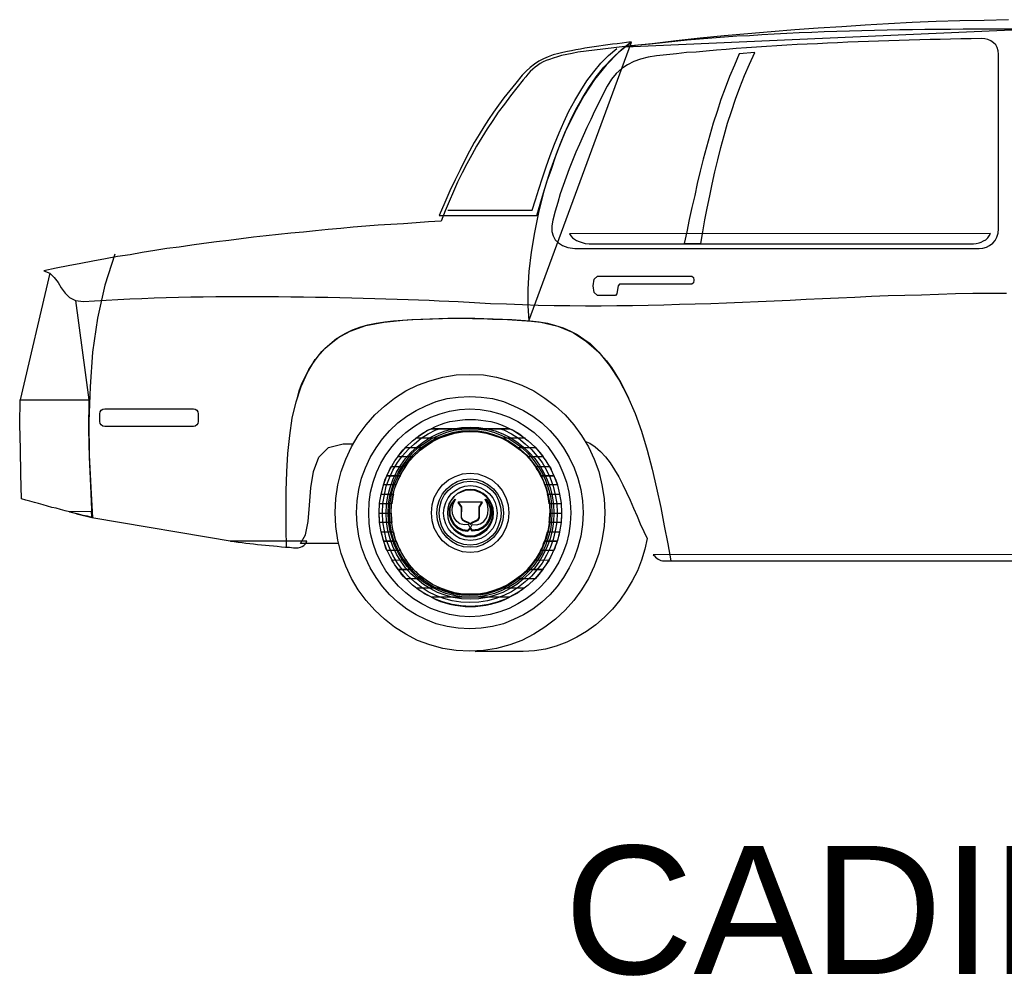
# Model space of a CAD drawing. Header units: millimetres. Extents: x 76.8 to 121.6, y 120.5 to 134.5.
# Tile 10 of 15: x 97.1 to 99.4, y 129.8 to 132.1. Entities that reach past the tile are written whole.
import ezdxf

# ---------------------------------------------------------------- set-up
doc = ezdxf.new("R2010")
doc.units = ezdxf.units.MM

msp = doc.modelspace()

# ---------------------------------------------------------------- linework, layer by layer
at = {"linetype": 'Continuous'}
for points in [[(99.3794, 132.0572), (99.3226, 132.0557), (99.2657, 132.0542), (99.2103, 132.0527), (99.1542, 132.0505), (99.0988, 132.0475), (99.0441, 132.0445), (98.9895, 132.0407), (98.9341, 132.037), (98.8795, 132.0333), (98.8241, 132.0288), (98.7695, 132.0243), (98.7141, 132.0191), (98.658, 132.0138), (98.6018, 132.0078), (98.5457, 132.0011), (98.4881, 131.9951), (98.4305, 131.9884), (98.3721, 131.9809), (98.3586, 131.9779), (98.3459, 131.9756), (98.3339, 131.9734), (98.3242, 131.9704), (98.3145, 131.9674), (98.3055, 131.9644), (98.298, 131.9614), (98.2905, 131.9584), (98.2838, 131.9547), (98.2778, 131.9502), (98.2718, 131.9465), (98.2666, 131.9412), (98.2606, 131.936), (98.2553, 131.93), (98.2501, 131.9232), (98.2441, 131.9165), (98.2292, 131.8978), (98.2142, 131.8791), (98.2, 131.8596), (98.1857, 131.8409), (98.173, 131.8215), (98.1596, 131.802), (98.1476, 131.7818), (98.1348, 131.7616), (98.1236, 131.7406), (98.1124, 131.7197), (98.1012, 131.6987), (98.0907, 131.677), (98.081, 131.6553), (98.0712, 131.6321), (98.0615, 131.6097), (98.0525, 131.5857), (98.0226, 131.5842), (97.9934, 131.582), (97.9642, 131.5797), (97.9343, 131.5782), (97.9051, 131.576), (97.8759, 131.5738), (97.8467, 131.5715), (97.8175, 131.5685), (97.7876, 131.5663), (97.7584, 131.5633), (97.73, 131.5603), (97.7008, 131.5573), (97.6716, 131.5543), (97.6424, 131.5513), (97.6132, 131.5483), (97.584, 131.5446), (97.5556, 131.5408), (97.5264, 131.5371), (97.4972, 131.5334), (97.4688, 131.5296), (97.4396, 131.5251), (97.4104, 131.5214), (97.382, 131.5169), (97.3528, 131.5124), (97.3243, 131.5071), (97.2951, 131.5027), (97.2667, 131.4974), (97.2375, 131.4922), (97.2091, 131.4869), (97.1799, 131.481), (97.1515, 131.4757), (97.1223, 131.4697)], [(99.3929, 132.0348), (99.363, 132.0348), (99.333, 132.0348), (99.3031, 132.0348), (99.2732, 132.0348), (99.244, 132.034), (99.214, 132.034), (99.1841, 132.034), (99.1549, 132.0333), (99.125, 132.0333), (99.0958, 132.0325), (99.0658, 132.0318), (99.0367, 132.031), (99.0075, 132.0303), (98.9775, 132.0295), (98.9484, 132.0288), (98.9192, 132.0273), (98.89, 132.0265), (98.8608, 132.025), (98.8316, 132.0235), (98.8024, 132.022), (98.7732, 132.0198), (98.744, 132.0183), (98.7149, 132.0161), (98.6857, 132.0138), (98.6565, 132.0116), (98.628, 132.0093), (98.5988, 132.0063), (98.5704, 132.0033), (98.5412, 132.0003), (98.512, 131.9974), (98.4836, 131.9936), (99.4228, 132.0348)], [(98.0473, 131.5992), (98.2763, 131.5992), (98.2838, 131.6254), (98.292, 131.6523), (98.3003, 131.68), (98.31, 131.7077), (98.3197, 131.7362), (98.3302, 131.7638), (98.3414, 131.7923), (98.3541, 131.82), (98.3676, 131.8469), (98.3818, 131.8731), (98.3975, 131.8986), (98.4148, 131.9232), (98.4327, 131.9465), (98.4529, 131.9674), (98.4739, 131.9876), (98.4971, 132.0056), (98.4859, 132.0041), (98.4754, 132.0026), (98.4642, 132.0011), (98.4529, 131.9996), (98.4425, 131.9981), (98.4312, 131.9966), (98.4207, 131.9951), (98.4103, 131.9936), (98.399, 131.9921), (98.3886, 131.9906), (98.3781, 131.9884), (98.3676, 131.9869), (98.3571, 131.9846), (98.3474, 131.9824), (98.3369, 131.9801), (98.3272, 131.9779), (98.3145, 131.9749), (98.3025, 131.9704), (98.2913, 131.9659), (98.2808, 131.9599), (98.2703, 131.9532), (98.2606, 131.945), (98.2509, 131.9367), (98.2419, 131.927), (98.2269, 131.909), (98.2127, 131.8918), (98.1992, 131.8746), (98.1865, 131.8574), (98.1745, 131.8409), (98.1633, 131.8237), (98.1521, 131.8065), (98.1409, 131.7885), (98.1296, 131.7698), (98.1184, 131.7496), (98.1079, 131.7287), (98.0967, 131.7062), (98.0847, 131.6823), (98.0727, 131.6568), (98.0608, 131.6291), (98.0473, 131.5992)], [(98.4978, 132.0048), (98.4671, 131.9801), (98.4379, 131.9509), (98.411, 131.9173), (98.3863, 131.8791), (98.3631, 131.8379), (98.3422, 131.7945), (98.3235, 131.7489), (98.3062, 131.7017), (98.292, 131.6538), (98.28, 131.6059), (98.2703, 131.5588), (98.2628, 131.5131), (98.2576, 131.4682), (98.2546, 131.4263), (98.2553, 131.3874), (98.2576, 131.3522), (98.4978, 132.0048)], [(98.3646, 131.5221), (99.3106, 131.5221), (99.3196, 131.5229), (99.3278, 131.5251), (99.3353, 131.5288), (99.3428, 131.5341), (99.348, 131.5408), (99.3525, 131.5483), (99.3555, 131.5573), (99.3562, 131.5678), (99.3562, 131.9764), (99.3555, 131.9846), (99.3532, 131.9921), (99.3495, 131.9981), (99.3443, 132.0033), (99.3383, 132.0078), (99.3315, 132.0108), (99.3241, 132.0123), (99.3158, 132.013), (99.2919, 132.0123), (99.2679, 132.0123), (99.244, 132.0116), (99.22, 132.0108), (99.1961, 132.0108), (99.1721, 132.0101), (99.1474, 132.0093), (99.1235, 132.0086), (99.0995, 132.0078), (99.0756, 132.0071), (99.0516, 132.0063), (99.0277, 132.0056), (99.0037, 132.0048), (98.9798, 132.0033), (98.9558, 132.0026), (98.9326, 132.0011), (98.9087, 132.0003), (98.8847, 131.9989), (98.8608, 131.9974), (98.8376, 131.9958), (98.8136, 131.9943), (98.7897, 131.9928), (98.7665, 131.9913), (98.7425, 131.9899), (98.7193, 131.9876), (98.6962, 131.9861), (98.6722, 131.9839), (98.649, 131.9816), (98.6258, 131.9801), (98.6026, 131.9771), (98.5794, 131.9749), (98.5562, 131.9726), (98.5367, 131.9697), (98.5188, 131.9652), (98.5031, 131.9592), (98.4881, 131.9517), (98.4746, 131.9427), (98.4619, 131.9315), (98.4507, 131.918), (98.4402, 131.9015), (98.4305, 131.8821), (98.4207, 131.8626), (98.411, 131.8432), (98.402, 131.8237), (98.3931, 131.805), (98.3841, 131.7856), (98.3758, 131.7661), (98.3676, 131.7474), (98.3594, 131.7279), (98.3519, 131.7084), (98.3444, 131.689), (98.3377, 131.6695), (98.3309, 131.6493), (98.3249, 131.6291), (98.319, 131.6089), (98.3137, 131.588), (98.3115, 131.5745), (98.3115, 131.5618), (98.3145, 131.5513), (98.319, 131.5423), (98.3264, 131.5348), (98.3362, 131.5288), (98.3489, 131.5244), (98.3646, 131.5221)], [(98.0675, 131.6112), (98.2651, 131.6112), (98.2726, 131.6359), (98.2808, 131.6606), (98.289, 131.6868), (98.298, 131.713), (98.307, 131.7391), (98.3175, 131.7661), (98.3279, 131.7923), (98.3392, 131.8177), (98.3511, 131.8432), (98.3646, 131.8679), (98.3788, 131.8918), (98.3931, 131.9143), (98.4095, 131.9352), (98.426, 131.9554), (98.444, 131.9734), (98.4634, 131.9899)], [(98.7493, 131.9771), (98.7381, 131.9509), (98.7268, 131.924), (98.7164, 131.8971), (98.7066, 131.8701), (98.6977, 131.8424), (98.6887, 131.8147), (98.6804, 131.7871), (98.6729, 131.7586), (98.6655, 131.7309), (98.658, 131.7025), (98.6512, 131.674), (98.6453, 131.6456), (98.6385, 131.6179), (98.6325, 131.5895), (98.6266, 131.561), (98.6206, 131.5334), (98.6595, 131.5334), (98.664, 131.561), (98.6692, 131.5887), (98.6745, 131.6164), (98.6804, 131.6449), (98.6864, 131.6725), (98.6924, 131.701), (98.6991, 131.7294), (98.7066, 131.7579), (98.7141, 131.7863), (98.7223, 131.8147), (98.7313, 131.8424), (98.741, 131.8709), (98.7508, 131.8986), (98.762, 131.9263), (98.7732, 131.9532), (98.786, 131.9801), (98.7493, 131.9771)], [(98.3526, 131.5558), (98.3556, 131.5513), (98.3594, 131.5468), (98.3639, 131.5438), (98.3691, 131.5401), (98.3751, 131.5378), (98.3818, 131.5356), (98.3893, 131.5334), (98.3983, 131.5326), (99.2978, 131.5326), (99.3039, 131.5334), (99.3106, 131.5348), (99.3158, 131.5363), (99.3211, 131.5393), (99.3263, 131.5423), (99.3308, 131.5468), (99.3345, 131.5513), (99.3375, 131.5565), (98.3526, 131.5558)], [(97.2884, 131.5086), (97.2652, 131.436), (97.248, 131.359), (97.2368, 131.2789), (97.2308, 131.1981), (97.2278, 131.1172), (97.2286, 131.0379), (97.2323, 130.9623), (97.2368, 130.8912)], [(97.1223, 131.4697), (97.1365, 131.4637), (97.147, 131.454), (97.156, 131.442), (97.1634, 131.4293), (97.1724, 131.4173), (97.1829, 131.4069), (97.1964, 131.4001), (97.2151, 131.3979), (97.2413, 131.3994), (97.2682, 131.4009), (97.2959, 131.4024), (97.3236, 131.4039), (97.352, 131.4046), (97.3805, 131.4061), (97.4089, 131.4069), (97.4373, 131.4076), (97.4665, 131.4084), (97.4957, 131.4084), (97.5249, 131.4091), (97.5548, 131.4091), (97.584, 131.4091), (97.6132, 131.4091), (97.6424, 131.4091), (97.6716, 131.4091), (97.7008, 131.4084), (97.73, 131.4084), (97.7584, 131.4076), (97.7869, 131.4076), (97.8153, 131.4069), (97.843, 131.4061), (97.8699, 131.4054), (97.8969, 131.4046), (97.9231, 131.4039), (97.9493, 131.4031), (97.9747, 131.4024), (97.9994, 131.4016), (98.0241, 131.4009), (98.0473, 131.3994), (98.0705, 131.3986), (98.0922, 131.3979), (98.1304, 131.3956), (98.1678, 131.3934), (98.2052, 131.3919), (98.2426, 131.3904), (98.2793, 131.3889), (98.3167, 131.3881), (98.3534, 131.3881), (98.3901, 131.3874), (98.4267, 131.3874), (98.4634, 131.3881), (98.5001, 131.3881), (98.5367, 131.3889), (98.5734, 131.3897), (98.6101, 131.3912), (98.6468, 131.3919), (98.6834, 131.3934), (98.7201, 131.3949), (98.7575, 131.3964), (98.7942, 131.3979), (98.8316, 131.3994), (98.869, 131.4009), (98.9064, 131.4031), (98.9446, 131.4046), (98.982, 131.4061), (99.0202, 131.4076), (99.0591, 131.4099), (99.098, 131.4114), (99.1369, 131.4129), (99.1759, 131.4136), (99.2155, 131.4151), (99.2559, 131.4166), (99.2964, 131.4173), (99.3353, 131.4173), (99.375, 131.4173)], [(98.4177, 131.457), (98.6385, 131.457), (98.6423, 131.454), (98.643, 131.448), (98.6423, 131.4413), (98.6385, 131.4383), (98.4694, 131.4383), (98.4664, 131.4345), (98.4649, 131.4256), (98.4634, 131.4158), (98.4597, 131.4121), (98.4177, 131.4121), (98.4103, 131.4188), (98.408, 131.4345), (98.4103, 131.4503), (98.4177, 131.457)], [(97.6903, 130.8231), (97.6895, 130.8665), (97.6895, 130.9107), (97.6895, 130.9548), (97.6911, 130.999), (97.6933, 131.0416), (97.6978, 131.0843), (97.7038, 131.1247), (97.7128, 131.1629), (97.7247, 131.1988), (97.7397, 131.2317), (97.7577, 131.2617), (97.7809, 131.2886), (97.8071, 131.3111), (97.8392, 131.3283), (97.8759, 131.3418), (97.9178, 131.3492), (97.9403, 131.3515), (97.9627, 131.3537), (97.9859, 131.3552), (98.0091, 131.3567), (98.0323, 131.3575), (98.0555, 131.3582), (98.0787, 131.359), (98.1027, 131.359), (98.1259, 131.3582), (98.1491, 131.3582), (98.1723, 131.3567), (98.1955, 131.356), (98.2187, 131.3545), (98.2411, 131.353), (98.2636, 131.3515), (98.2853, 131.3492), (98.3249, 131.3403), (98.3609, 131.3253), (98.3923, 131.3043), (98.4207, 131.2789), (98.4462, 131.2482), (98.4686, 131.2138), (98.4881, 131.1764), (98.5061, 131.1359), (98.521, 131.094), (98.5345, 131.0499), (98.5457, 131.0057), (98.5562, 130.9608), (98.5659, 130.9159), (98.5742, 130.8725), (98.5824, 130.8306), (98.5899, 130.7909)], [(97.7158, 131.1734), (97.721, 131.1906), (97.727, 131.207), (97.7345, 131.2227), (97.7427, 131.2385), (97.7517, 131.2527), (97.7622, 131.2669), (97.7734, 131.2804), (97.7854, 131.2923), (97.7988, 131.3036), (97.813, 131.314), (97.828, 131.323), (97.8445, 131.3313), (97.8617, 131.338), (97.8804, 131.3432), (97.8999, 131.347), (97.9201, 131.35), (97.941, 131.3522), (97.962, 131.3537), (97.9837, 131.3552), (98.0046, 131.3567), (98.0256, 131.3575), (98.0465, 131.3582), (98.0675, 131.359), (98.0885, 131.359), (98.1102, 131.359), (98.1311, 131.359), (98.1521, 131.3582), (98.1738, 131.3575), (98.1955, 131.3567), (98.2172, 131.3552), (98.2389, 131.3537), (98.2606, 131.3522), (98.2816, 131.35), (98.301, 131.347), (98.3197, 131.3418), (98.3377, 131.3358), (98.3549, 131.3283), (98.3706, 131.3201), (98.3863, 131.3096), (98.4005, 131.2991), (98.414, 131.2864), (98.4267, 131.2729), (98.4387, 131.2587), (98.4507, 131.2429), (98.4612, 131.2265), (98.4716, 131.2093), (98.4814, 131.1906), (98.4903, 131.1711)], [(98.1191, 131.2272), (98.1513, 131.2257), (98.182, 131.2205), (98.2127, 131.2123), (98.2411, 131.2018), (98.2688, 131.1883), (98.295, 131.1718), (98.3197, 131.1531), (98.3422, 131.1322), (98.3624, 131.109), (98.3803, 131.0843), (98.3968, 131.0574), (98.4103, 131.0289), (98.4207, 130.9997), (98.4282, 130.969), (98.4335, 130.9369), (98.435, 130.9039), (98.4335, 130.871), (98.4282, 130.8388), (98.4207, 130.8081), (98.4103, 130.7782), (98.3968, 130.7498), (98.3803, 130.7228), (98.3624, 130.6982), (98.3422, 130.675), (98.3197, 130.654), (98.295, 130.6353), (98.2688, 130.6188), (98.2411, 130.6046), (98.2127, 130.5941), (98.182, 130.5859), (98.1513, 130.5807), (98.1191, 130.5792), (98.087, 130.5807), (98.0563, 130.5859), (98.0256, 130.5941), (97.9972, 130.6046), (97.9695, 130.6188), (97.9433, 130.6353), (97.9193, 130.654), (97.8969, 130.675), (97.8767, 130.6982), (97.858, 130.7228), (97.8422, 130.7498), (97.8288, 130.7782), (97.8183, 130.8081), (97.8108, 130.8388), (97.8056, 130.871), (97.8041, 130.9039), (97.8056, 130.9369), (97.8108, 130.969), (97.8183, 130.9997), (97.8288, 131.0289), (97.8422, 131.0574), (97.858, 131.0843), (97.8767, 131.109), (97.8969, 131.1322), (97.9193, 131.1531), (97.9433, 131.1718), (97.9695, 131.1883), (97.9972, 131.2018), (98.0256, 131.2123), (98.0563, 131.2205), (98.087, 131.2257), (98.1191, 131.2272)], [(97.0669, 131.1674), (97.2278, 131.1674), (97.2271, 131.0985), (97.2286, 131.0334), (97.2315, 130.9661), (97.2353, 130.892), (97.2248, 130.895), (97.2143, 130.8972), (97.2038, 130.9002), (97.1934, 130.9024), (97.1829, 130.9054), (97.1724, 130.9077), (97.1619, 130.9107), (97.1515, 130.9137), (97.141, 130.9159), (97.1312, 130.9189), (97.1208, 130.9219), (97.1103, 130.9249), (97.1006, 130.9271), (97.0901, 130.9301), (97.0804, 130.9331), (97.0706, 130.9361), (97.0691, 130.9937), (97.0677, 131.0521), (97.0662, 131.1097), (97.0669, 131.1674)], [(98.1191, 131.1756), (98.1461, 131.1741), (98.1723, 131.1704), (98.1977, 131.1636), (98.2217, 131.1539), (98.2449, 131.1427), (98.2666, 131.1292), (98.2875, 131.1135), (98.3062, 131.0955), (98.3235, 131.0761), (98.3384, 131.0551), (98.3519, 131.0327), (98.3631, 131.0087), (98.3721, 130.984), (98.3788, 130.9578), (98.3826, 130.9309), (98.3841, 130.9032), (98.3826, 130.8755), (98.3788, 130.8485), (98.3721, 130.8231), (98.3631, 130.7977), (98.3519, 130.7745), (98.3384, 130.752), (98.3235, 130.7311), (98.3062, 130.7116), (98.2875, 130.6937), (98.2666, 130.678), (98.2449, 130.6645), (98.2217, 130.6532), (98.1977, 130.6435), (98.1723, 130.6368), (98.1461, 130.633), (98.1191, 130.6315), (98.0922, 130.633), (98.066, 130.6368), (98.0406, 130.6435), (98.0166, 130.6532), (97.9934, 130.6645), (97.9717, 130.678), (97.9507, 130.6937), (97.932, 130.7116), (97.9148, 130.7311), (97.8999, 130.752), (97.8864, 130.7745), (97.8752, 130.7977), (97.8662, 130.8231), (97.8594, 130.8485), (97.8557, 130.8755), (97.8542, 130.9032), (97.8557, 130.9309), (97.8594, 130.9578), (97.8662, 130.984), (97.8752, 131.0087), (97.8864, 131.0327), (97.8999, 131.0551), (97.9148, 131.0761), (97.932, 131.0955), (97.9507, 131.1135), (97.9717, 131.1292), (97.9934, 131.1427), (98.0166, 131.1539), (98.0406, 131.1636), (98.066, 131.1704), (98.0922, 131.1741), (98.1191, 131.1756)], [(97.2652, 131.1464), (97.4725, 131.1464), (97.477, 131.1457), (97.4808, 131.1434), (97.483, 131.1397), (97.4838, 131.1352), (97.4838, 131.1165), (97.483, 131.112), (97.4808, 131.109), (97.477, 131.106), (97.4725, 131.1053), (97.2652, 131.1053), (97.2607, 131.106), (97.257, 131.109), (97.2547, 131.112), (97.254, 131.1165), (97.254, 131.1352), (97.2547, 131.1397), (97.257, 131.1434), (97.2607, 131.1457), (97.2652, 131.1464)], [(98.1191, 131.1464), (98.1431, 131.1449), (98.167, 131.1412), (98.1895, 131.1352), (98.2112, 131.127), (98.2314, 131.1172), (98.2509, 131.1045), (98.2696, 131.091), (98.286, 131.0753), (98.3018, 131.0581), (98.3152, 131.0387), (98.3272, 131.0192), (98.3369, 130.9975), (98.3451, 130.975), (98.3511, 130.9518), (98.3541, 130.9279), (98.3556, 130.9032), (98.3541, 130.8785), (98.3511, 130.8546), (98.3451, 130.8313), (98.3369, 130.8089), (98.3272, 130.7879), (98.3152, 130.7677), (98.3018, 130.749), (98.286, 130.7318), (98.2696, 130.7161), (98.2509, 130.7019), (98.2314, 130.6899), (98.2112, 130.6795), (98.1895, 130.6712), (98.167, 130.6652), (98.1431, 130.6615), (98.1191, 130.66), (98.0952, 130.6615), (98.072, 130.6652), (98.0496, 130.6712), (98.0278, 130.6795), (98.0069, 130.6899), (97.9874, 130.7019), (97.9695, 130.7161), (97.9522, 130.7318), (97.9373, 130.749), (97.9231, 130.7677), (97.9111, 130.7879), (97.9013, 130.8089), (97.8931, 130.8313), (97.8871, 130.8546), (97.8841, 130.8785), (97.8826, 130.9032), (97.8841, 130.9279), (97.8871, 130.9518), (97.8931, 130.975), (97.9013, 130.9975), (97.9111, 131.0192), (97.9231, 131.0387), (97.9373, 131.0581), (97.9522, 131.0753), (97.9695, 131.091), (97.9874, 131.1045), (98.0069, 131.1172), (98.0278, 131.127), (98.0496, 131.1352), (98.072, 131.1412), (98.0952, 131.1449), (98.1191, 131.1464)], [(98.0286, 131.1), (98.0391, 131.1053), (98.0503, 131.1097), (98.0615, 131.1135), (98.0727, 131.1165), (98.0847, 131.1187), (98.0959, 131.1202), (98.1087, 131.1217), (98.1206, 131.1217), (98.1326, 131.1217), (98.1453, 131.1202), (98.1566, 131.1187), (98.1685, 131.1165), (98.1798, 131.1135), (98.191, 131.1097), (98.2022, 131.1053), (98.2127, 131.1), (98.0286, 131.1)], [(98.2127, 131.1), (98.2217, 131.0955), (98.2396, 131.0843), (98.2561, 131.0716), (98.2711, 131.0574), (98.2845, 131.0416), (98.2972, 131.0252), (98.3077, 131.0072), (98.3167, 130.9878), (98.3242, 130.9676), (98.3294, 130.9466), (98.3332, 130.9257), (98.3339, 130.9032), (98.3332, 130.8807), (98.3294, 130.859), (98.3242, 130.8381), (98.3167, 130.8179), (98.3077, 130.7992), (98.2972, 130.7812), (98.2845, 130.764), (98.2711, 130.7483), (98.2561, 130.7341), (98.2396, 130.7214), (98.2217, 130.7109), (98.203, 130.7012), (98.1835, 130.6937), (98.1633, 130.6884), (98.1423, 130.6854), (98.1206, 130.6839), (98.0989, 130.6854), (98.078, 130.6884), (98.0578, 130.6937), (98.0383, 130.7012), (98.0196, 130.7109), (98.0016, 130.7214), (97.9852, 130.7341), (97.9702, 130.7483), (97.9567, 130.764), (97.944, 130.7812), (97.9335, 130.7992), (97.9246, 130.8179), (97.9171, 130.8381), (97.9118, 130.859), (97.9081, 130.8807), (97.9074, 130.9032), (97.9081, 130.9257), (97.9118, 130.9466), (97.9171, 130.9676), (97.9246, 130.9878), (97.9335, 131.0072), (97.944, 131.0252), (97.9567, 131.0416), (97.9702, 131.0574), (97.9852, 131.0716), (98.0016, 131.0843), (98.0196, 131.0955), (98.0286, 131.1), (98.0286, 131.1), (98.2127, 131.1)], [(98.1902, 131.1), (98.1985, 131.097), (98.2164, 131.0881), (98.2329, 131.0776), (98.2486, 131.0648), (98.2636, 131.0514), (98.2763, 131.0364), (98.2883, 131.0207), (98.2988, 131.0027), (98.307, 130.9848), (98.3145, 130.9653), (98.319, 130.9451), (98.3227, 130.9249), (98.3235, 130.9032), (98.3227, 130.8815), (98.319, 130.8613), (98.3145, 130.8411), (98.307, 130.8216), (98.2988, 130.8037), (98.2883, 130.7857), (98.2763, 130.77), (98.2636, 130.755), (98.2486, 130.7415), (98.2329, 130.7288), (98.2164, 130.7184), (98.1985, 130.7094), (98.1798, 130.7026), (98.1603, 130.6974), (98.1401, 130.6937), (98.1191, 130.6929), (98.0982, 130.6937), (98.078, 130.6974), (98.0585, 130.7026), (98.0398, 130.7094), (98.0218, 130.7184), (98.0054, 130.7288), (97.9897, 130.7415), (97.9747, 130.755), (97.962, 130.77), (97.95, 130.7857), (97.9395, 130.8037), (97.9313, 130.8216), (97.9238, 130.8411), (97.9193, 130.8613), (97.9156, 130.8815), (97.9148, 130.9032), (97.9156, 130.9249), (97.9193, 130.9451), (97.9238, 130.9653), (97.9313, 130.9848), (97.9395, 131.0027), (97.95, 131.0207), (97.962, 131.0364), (97.9747, 131.0514), (97.9897, 131.0648), (98.0054, 131.0776), (98.0218, 131.0881), (98.0398, 131.097), (98.048, 131.1), (98.048, 131.1), (98.1902, 131.1)], [(98.1199, 131.1038), (98.1401, 131.103), (98.1596, 131.1), (98.1783, 131.0948), (98.1962, 131.0881), (98.2134, 131.0791), (98.2292, 131.0693), (98.2441, 131.0574), (98.2583, 131.0446), (98.2711, 131.0304), (98.2823, 131.0147), (98.292, 130.9982), (98.3003, 130.9803), (98.307, 130.9623), (98.3122, 130.9429), (98.3152, 130.9226), (98.316, 130.9024), (98.3152, 130.8822), (98.3122, 130.862), (98.307, 130.8426), (98.3003, 130.8246), (98.292, 130.8066), (98.2823, 130.7902), (98.2711, 130.7745), (98.2583, 130.7602), (98.2441, 130.7475), (98.2292, 130.7356), (98.2134, 130.7258), (98.1962, 130.7169), (98.1783, 130.7101), (98.1596, 130.7049), (98.1401, 130.7019), (98.1199, 130.7012), (98.0997, 130.7019), (98.0802, 130.7049), (98.0615, 130.7101), (98.0435, 130.7169), (98.0263, 130.7258), (98.0106, 130.7356), (97.9957, 130.7475), (97.9814, 130.7602), (97.9687, 130.7745), (97.9575, 130.7902), (97.9478, 130.8066), (97.9395, 130.8246), (97.9328, 130.8426), (97.9276, 130.862), (97.9246, 130.8822), (97.9238, 130.9024), (97.9246, 130.9226), (97.9276, 130.9429), (97.9328, 130.9623), (97.9395, 130.9803), (97.9478, 130.9982), (97.9575, 131.0147), (97.9687, 131.0304), (97.9814, 131.0446), (97.9957, 131.0574), (98.0106, 131.0693), (98.0263, 131.0791), (98.0435, 131.0881), (98.0615, 131.0948), (98.0802, 131.1), (98.0997, 131.103), (98.1199, 131.1038)], [(98.1199, 131.1), (98.1394, 131.0993), (98.1581, 131.0963), (98.1768, 131.091), (98.194, 131.0843), (98.2112, 131.0761), (98.2269, 131.0663), (98.2419, 131.0551), (98.2553, 131.0424), (98.2673, 131.0282), (98.2785, 131.0124), (98.2883, 130.9968), (98.2965, 130.9795), (98.3025, 130.9616), (98.3077, 130.9429), (98.3107, 130.9234), (98.3115, 130.9032), (98.3107, 130.883), (98.3077, 130.8635), (98.3025, 130.8448), (98.2965, 130.8268), (98.2883, 130.8096), (98.2785, 130.7932), (98.2673, 130.7774), (98.2553, 130.764), (98.2419, 130.7513), (98.2269, 130.7393), (98.2112, 130.7296), (98.194, 130.7214), (98.1768, 130.7146), (98.1581, 130.7094), (98.1394, 130.7064), (98.1199, 130.7056), (98.1004, 130.7064), (98.0817, 130.7094), (98.063, 130.7146), (98.0458, 130.7214), (98.0286, 130.7296), (98.0129, 130.7393), (97.9979, 130.7513), (97.9844, 130.764), (97.9724, 130.7774), (97.9612, 130.7932), (97.9515, 130.8096), (97.9433, 130.8268), (97.9373, 130.8448), (97.932, 130.8635), (97.929, 130.883), (97.9283, 130.9032), (97.929, 130.9234), (97.932, 130.9429), (97.9373, 130.9616), (97.9433, 130.9795), (97.9515, 130.9968), (97.9612, 131.0124), (97.9724, 131.0282), (97.9844, 131.0424), (97.9979, 131.0551), (98.0129, 131.0663), (98.0286, 131.0761), (98.0458, 131.0843), (98.063, 131.091), (98.0817, 131.0963), (98.1004, 131.0993), (98.1199, 131.1)], [(98.1191, 131.0955), (98.1386, 131.0948), (98.1566, 131.0918), (98.1745, 131.0866), (98.1917, 131.0805), (98.2082, 131.0723), (98.2239, 131.0626), (98.2381, 131.0514), (98.2516, 131.0387), (98.2636, 131.0252), (98.2748, 131.0102), (98.2845, 130.9945), (98.292, 130.9773), (98.2988, 130.9601), (98.3032, 130.9414), (98.3062, 130.9219), (98.307, 130.9024), (98.3062, 130.883), (98.3032, 130.8635), (98.2988, 130.8448), (98.292, 130.8276), (98.2845, 130.8104), (98.2748, 130.7947), (98.2636, 130.7797), (98.2516, 130.7662), (98.2381, 130.7535), (98.2239, 130.7423), (98.2082, 130.7326), (98.1917, 130.7243), (98.1745, 130.7184), (98.1566, 130.7131), (98.1386, 130.7101), (98.1191, 130.7094), (98.0997, 130.7101), (98.0817, 130.7131), (98.0637, 130.7184), (98.0465, 130.7243), (98.0301, 130.7326), (98.0144, 130.7423), (98.0001, 130.7535), (97.9867, 130.7662), (97.9747, 130.7797), (97.9635, 130.7947), (97.9537, 130.8104), (97.9463, 130.8276), (97.9395, 130.8448), (97.935, 130.8635), (97.932, 130.883), (97.9313, 130.9024), (97.932, 130.9219), (97.935, 130.9414), (97.9395, 130.9601), (97.9463, 130.9773), (97.9537, 130.9945), (97.9635, 131.0102), (97.9747, 131.0252), (97.9867, 131.0387), (98.0001, 131.0514), (98.0144, 131.0626), (98.0301, 131.0723), (98.0465, 131.0805), (98.0637, 131.0866), (98.0817, 131.0918), (98.0997, 131.0948), (98.1191, 131.0955)], [(97.9926, 131.0776), (97.9972, 131.0805), (98.0009, 131.0843), (98.0054, 131.0873), (98.0099, 131.0903), (98.0144, 131.0925), (98.0189, 131.0955), (98.0241, 131.0978), (98.0286, 131.1), (98.2127, 131.1), (98.2172, 131.0978), (98.2224, 131.0955), (98.2269, 131.0925), (98.2314, 131.0903), (98.2359, 131.0873), (98.2404, 131.0843), (98.2441, 131.0805), (98.2486, 131.0776), (98.194, 131.0776), (98.1857, 131.0813), (98.1768, 131.0843), (98.1678, 131.0866), (98.1588, 131.0888), (98.1491, 131.091), (98.1401, 131.0925), (98.1304, 131.0933), (98.1206, 131.0933), (98.1109, 131.0933), (98.1012, 131.0925), (98.0922, 131.091), (98.0825, 131.0888), (98.0735, 131.0866), (98.0645, 131.0843), (98.0555, 131.0813), (98.0473, 131.0776), (97.9926, 131.0776)], [(98.1206, 131.0933), (98.1394, 131.0925), (98.1581, 131.0895), (98.1753, 131.0843), (98.1925, 131.0783), (98.2089, 131.0701), (98.2239, 131.0603), (98.2381, 131.0499), (98.2516, 131.0372), (98.2636, 131.0237), (98.2741, 131.0087), (98.2838, 130.9937), (98.2913, 130.9765), (98.298, 130.9593), (98.3025, 130.9414), (98.3055, 130.9226), (98.3062, 130.9032), (98.3055, 130.8837), (98.3025, 130.865), (98.298, 130.8463), (98.2913, 130.8291), (98.2838, 130.8126), (98.2741, 130.7969), (98.2636, 130.782), (98.2516, 130.7685), (98.2381, 130.7558), (98.2239, 130.7453), (98.2089, 130.7356), (98.1925, 130.7273), (98.1753, 130.7214), (98.1581, 130.7161), (98.1394, 130.7131), (98.1206, 130.7124), (98.1019, 130.7131), (98.0832, 130.7161), (98.066, 130.7214), (98.0488, 130.7273), (98.0323, 130.7356), (98.0174, 130.7453), (98.0031, 130.7558), (97.9897, 130.7685), (97.9777, 130.782), (97.9672, 130.7969), (97.9575, 130.8126), (97.95, 130.8291), (97.9433, 130.8463), (97.9388, 130.865), (97.9358, 130.8837), (97.935, 130.9032), (97.9358, 130.9226), (97.9388, 130.9414), (97.9433, 130.9593), (97.95, 130.9765), (97.9575, 130.9937), (97.9672, 131.0087), (97.9777, 131.0237), (97.9897, 131.0372), (98.0031, 131.0499), (98.0174, 131.0603), (98.0323, 131.0701), (98.0488, 131.0783), (98.066, 131.0843), (98.0832, 131.0895), (98.1019, 131.0925), (98.1206, 131.0933)], [(97.8123, 130.8313), (97.7232, 130.8313), (97.7352, 130.8515), (97.7412, 130.883), (97.7442, 130.9211), (97.7472, 130.9616), (97.7532, 130.9997), (97.7659, 131.0334), (97.7883, 131.0559), (97.8228, 131.0648), (97.8467, 131.0648), (97.8467, 131.0648)], [(97.9507, 131.0342), (97.9545, 131.0394), (97.959, 131.0454), (97.9635, 131.0506), (97.9687, 131.0559), (98.0106, 131.0559), (98.0076, 131.0536), (98.0046, 131.0506), (98.0016, 131.0484), (97.9987, 131.0454), (97.9957, 131.0431), (97.9926, 131.0401), (97.9897, 131.0372), (97.9867, 131.0342), (97.9507, 131.0342)], [(98.3886, 131.0708), (98.3998, 131.0663), (98.4125, 131.0574), (98.4252, 131.0469), (98.4364, 131.0342), (98.4477, 131.0199), (98.4581, 131.0035), (98.4679, 130.987), (98.4769, 130.969), (98.4859, 130.9511), (98.4941, 130.9324), (98.5023, 130.9137), (98.5105, 130.895), (98.518, 130.877), (98.5263, 130.8598), (98.5338, 130.8433), (98.5285, 130.8179), (98.521, 130.7924), (98.5113, 130.7677), (98.4993, 130.7438), (98.4851, 130.7206), (98.4701, 130.6989), (98.4529, 130.678), (98.4342, 130.6593), (98.414, 130.6413), (98.3923, 130.6256), (98.3698, 130.6121), (98.3459, 130.6001), (98.3212, 130.5911), (98.2965, 130.5844), (98.2703, 130.5799), (98.2441, 130.5784), (98.1319, 130.5784), (98.1461, 130.5807), (98.1461, 130.5807)], [(98.2546, 131.0342), (98.2516, 131.0372), (98.2486, 131.0401), (98.2456, 131.0431), (98.2426, 131.0454), (98.2396, 131.0484), (98.2366, 131.0506), (98.2336, 131.0536), (98.2307, 131.0559), (98.2726, 131.0559), (98.2778, 131.0506), (98.2823, 131.0454), (98.2868, 131.0394), (98.2905, 131.0342), (98.2546, 131.0342)], [(97.9253, 130.99), (97.9276, 130.9952), (97.9305, 131.0012), (97.9328, 131.0065), (97.9358, 131.0117), (97.9687, 131.0117), (97.9657, 131.0065), (97.962, 131.0012), (97.959, 130.9952), (97.956, 130.99), (97.9253, 130.99)], [(98.2853, 130.99), (98.2823, 130.9952), (98.2793, 131.0012), (98.2755, 131.0065), (98.2726, 131.0117), (98.3055, 131.0117), (98.3085, 131.0065), (98.3107, 131.0012), (98.3137, 130.9952), (98.316, 130.99), (98.2853, 130.99)], [(97.9171, 130.9683), (97.9186, 130.9735), (97.9208, 130.9795), (97.9231, 130.9848), (97.9253, 130.99), (97.956, 130.99), (97.953, 130.9848), (97.9507, 130.9795), (97.9485, 130.9735), (97.9463, 130.9683), (97.9171, 130.9683)], [(98.1199, 130.996), (98.1379, 130.9945), (98.1551, 130.9885), (98.1708, 130.9803), (98.1842, 130.969), (98.1947, 130.9556), (98.2037, 130.9391), (98.2089, 130.9219), (98.2105, 130.9032), (98.2089, 130.8845), (98.2037, 130.8673), (98.1947, 130.8508), (98.1842, 130.8373), (98.1708, 130.8261), (98.1551, 130.8179), (98.1379, 130.8119), (98.1199, 130.8104), (98.1019, 130.8119), (98.0847, 130.8179), (98.069, 130.8261), (98.0555, 130.8373), (98.045, 130.8508), (98.0361, 130.8673), (98.0308, 130.8845), (98.0293, 130.9032), (98.0308, 130.9219), (98.0361, 130.9391), (98.045, 130.9556), (98.0555, 130.969), (98.069, 130.9803), (98.0847, 130.9885), (98.1019, 130.9945), (98.1199, 130.996)], [(98.1199, 130.9825), (98.1356, 130.981), (98.1498, 130.9765), (98.1633, 130.969), (98.1745, 130.9593), (98.1842, 130.9473), (98.1917, 130.9339), (98.1962, 130.9189), (98.1977, 130.9024), (98.1962, 130.886), (98.1917, 130.871), (98.1842, 130.8575), (98.1745, 130.8456), (98.1633, 130.8358), (98.1498, 130.8283), (98.1356, 130.8239), (98.1199, 130.8224), (98.1042, 130.8239), (98.09, 130.8283), (98.0765, 130.8358), (98.0652, 130.8456), (98.0555, 130.8575), (98.048, 130.871), (98.0435, 130.886), (98.042, 130.9024), (98.0435, 130.9189), (98.048, 130.9339), (98.0555, 130.9473), (98.0652, 130.9593), (98.0765, 130.969), (98.09, 130.9765), (98.1042, 130.981), (98.1199, 130.9825)], [(98.295, 130.9683), (98.2928, 130.9735), (98.2905, 130.9795), (98.2883, 130.9848), (98.2853, 130.99), (98.316, 130.99), (98.3182, 130.9848), (98.3205, 130.9795), (98.3227, 130.9735), (98.3242, 130.9683), (98.295, 130.9683)], [(98.1199, 130.9773), (98.1348, 130.9758), (98.1483, 130.9713), (98.1603, 130.9646), (98.1715, 130.9556), (98.1805, 130.9444), (98.1865, 130.9316), (98.191, 130.9174), (98.1925, 130.9024), (98.191, 130.8875), (98.1865, 130.8733), (98.1805, 130.8605), (98.1715, 130.8493), (98.1603, 130.8403), (98.1483, 130.8336), (98.1348, 130.8291), (98.1199, 130.8276), (98.1049, 130.8291), (98.0914, 130.8336), (98.0795, 130.8403), (98.0683, 130.8493), (98.0593, 130.8605), (98.0533, 130.8733), (98.0488, 130.8875), (98.0473, 130.9024), (98.0488, 130.9174), (98.0533, 130.9316), (98.0593, 130.9444), (98.0683, 130.9556), (98.0795, 130.9646), (98.0914, 130.9713), (98.1049, 130.9758), (98.1199, 130.9773)], [(98.1206, 130.9668), (98.1333, 130.9653), (98.1453, 130.9616), (98.1558, 130.9556), (98.1648, 130.9481), (98.173, 130.9384), (98.1783, 130.9271), (98.182, 130.9152), (98.1835, 130.9024), (98.182, 130.8897), (98.1783, 130.8777), (98.173, 130.8665), (98.1648, 130.8568), (98.1558, 130.8493), (98.1453, 130.8433), (98.1333, 130.8396), (98.1206, 130.8381), (98.1079, 130.8396), (98.0959, 130.8433), (98.0855, 130.8493), (98.0765, 130.8568), (98.0683, 130.8665), (98.063, 130.8777), (98.0593, 130.8897), (98.0578, 130.9024), (98.0593, 130.9152), (98.063, 130.9271), (98.0683, 130.9384), (98.0765, 130.9481), (98.0855, 130.9556), (98.0959, 130.9616), (98.1079, 130.9653), (98.1206, 130.9668)], [(98.1206, 130.9578), (98.1094, 130.9571), (98.0997, 130.9533), (98.0907, 130.9481), (98.0825, 130.9414), (98.0757, 130.9331), (98.0712, 130.9242), (98.0675, 130.9137), (98.0668, 130.9024), (98.0675, 130.8912), (98.0712, 130.8807), (98.0757, 130.8718), (98.0825, 130.8635), (98.0907, 130.8568), (98.0997, 130.8515), (98.1094, 130.8478), (98.1206, 130.8471), (98.1319, 130.8478), (98.1416, 130.8515), (98.1506, 130.8568), (98.1588, 130.8635), (98.1655, 130.8718), (98.17, 130.8807), (98.1738, 130.8912), (98.1745, 130.9024), (98.1738, 130.9137), (98.17, 130.9242), (98.1655, 130.9331), (98.1588, 130.9414), (98.1506, 130.9481), (98.1416, 130.9533), (98.1319, 130.9571), (98.1206, 130.9578)], [(98.1199, 130.9571), (98.1304, 130.9563), (98.1401, 130.9526), (98.1491, 130.9481), (98.1573, 130.9414), (98.1633, 130.9331), (98.1685, 130.9242), (98.1715, 130.9137), (98.1723, 130.9032), (98.1715, 130.892), (98.1685, 130.8822), (98.1633, 130.8725), (98.1573, 130.865), (98.1491, 130.8583), (98.1401, 130.8531), (98.1304, 130.8493), (98.1199, 130.8485), (98.1094, 130.8493), (98.0997, 130.8531), (98.0907, 130.8583), (98.0825, 130.865), (98.0765, 130.8725), (98.0712, 130.8822), (98.0683, 130.892), (98.0675, 130.9032), (98.0683, 130.9137), (98.0712, 130.9242), (98.0765, 130.9331), (98.0825, 130.9414), (98.0907, 130.9481), (98.0997, 130.9526), (98.1094, 130.9563), (98.1199, 130.9571)], [(97.9081, 130.9242), (97.9088, 130.9301), (97.9096, 130.9354), (97.9111, 130.9414), (97.9118, 130.9466), (97.9403, 130.9466), (97.9388, 130.9414), (97.938, 130.9354), (97.9373, 130.9301), (97.9365, 130.9242), (97.9081, 130.9242)], [(98.0825, 130.9316), (98.084, 130.9354), (98.0757, 130.9242), (98.0712, 130.9122), (98.0712, 130.8987), (98.075, 130.8867), (98.081, 130.8755), (98.09, 130.8673), (98.1019, 130.862), (98.1146, 130.8605), (98.1199, 130.8658), (98.1191, 130.8673), (98.1191, 130.8673)], [(98.0855, 130.9354), (98.0772, 130.9249), (98.0727, 130.9129), (98.0727, 130.9002), (98.0765, 130.8882), (98.0825, 130.8777), (98.0914, 130.8695), (98.1019, 130.8643), (98.1146, 130.8628), (98.1199, 130.868), (98.1161, 130.8755), (98.1057, 130.8748), (98.0959, 130.8777), (98.0885, 130.883), (98.0825, 130.8912), (98.0787, 130.9009), (98.078, 130.9114), (98.0802, 130.9234), (98.0855, 130.9354)], [(98.1551, 130.9354), (98.1633, 130.9249), (98.167, 130.9129), (98.167, 130.9002), (98.164, 130.8882), (98.1573, 130.8777), (98.1491, 130.8695), (98.1379, 130.8643), (98.1259, 130.8628), (98.1206, 130.868), (98.1244, 130.8755), (98.1348, 130.8748), (98.1438, 130.8777), (98.1521, 130.883), (98.1581, 130.8912), (98.1611, 130.9009), (98.1625, 130.9114), (98.1603, 130.9234), (98.1551, 130.9354)], [(98.1581, 130.9316), (98.1566, 130.9354), (98.1648, 130.9242), (98.1693, 130.9122), (98.1693, 130.8987), (98.1663, 130.8867), (98.1596, 130.8755), (98.1506, 130.8673), (98.1386, 130.862), (98.1259, 130.8605), (98.1206, 130.8658), (98.1214, 130.8673), (98.1214, 130.8673)], [(98.3047, 130.9242), (98.304, 130.9301), (98.3032, 130.9354), (98.3025, 130.9414), (98.301, 130.9466), (98.3294, 130.9466), (98.3302, 130.9414), (98.3317, 130.9354), (98.3324, 130.9301), (98.3332, 130.9242), (98.3047, 130.9242)], [(98.0929, 130.9271), (98.0914, 130.9271), (98.0989, 130.9167), (98.0989, 130.8912), (98.1019, 130.886), (98.1079, 130.883), (98.1154, 130.88), (98.1206, 130.8763), (98.1251, 130.88), (98.1326, 130.883), (98.1386, 130.886), (98.1416, 130.8912), (98.1416, 130.9167), (98.1491, 130.9271), (98.1476, 130.9271), (98.1476, 130.9271)], [(98.0922, 130.9279), (98.0997, 130.9174), (98.0989, 130.8927), (98.1019, 130.8875), (98.1079, 130.8845), (98.1154, 130.8815), (98.1199, 130.8785), (98.1251, 130.8815), (98.1319, 130.8845), (98.1379, 130.8875), (98.1409, 130.8927), (98.1409, 130.9174), (98.1483, 130.9279), (98.0922, 130.9279)], [(97.1829, 130.9054), (97.1896, 130.9039), (97.1956, 130.9024), (97.2023, 130.9002), (97.2091, 130.8987), (97.2158, 130.8972), (97.2225, 130.8957), (97.2286, 130.8935), (97.2353, 130.892), (97.2353, 130.8957), (97.2353, 130.8994), (97.2345, 130.9024), (97.2345, 130.9062), (97.1829, 130.9054)], [(97.9081, 130.8807), (97.9081, 130.886), (97.9081, 130.892), (97.9074, 130.8972), (97.9074, 130.9024), (97.935, 130.9024), (97.935, 130.8972), (97.9358, 130.892), (97.9358, 130.886), (97.9365, 130.8807), (97.9081, 130.8807)], [(98.3047, 130.8807), (98.3055, 130.886), (98.3055, 130.892), (98.3062, 130.8972), (98.3062, 130.9024), (98.3339, 130.9024), (98.3339, 130.8972), (98.3339, 130.892), (98.3332, 130.886), (98.3332, 130.8807), (98.3047, 130.8807)], [(97.9178, 130.8366), (97.9163, 130.8418), (97.9148, 130.8478), (97.9133, 130.8531), (97.9118, 130.8583), (97.9403, 130.8583), (97.9418, 130.8531), (97.9433, 130.8478), (97.9448, 130.8418), (97.947, 130.8366), (97.9178, 130.8366)], [(98.2943, 130.8366), (98.2965, 130.8418), (98.298, 130.8478), (98.2995, 130.8531), (98.301, 130.8583), (98.3294, 130.8583), (98.3279, 130.8531), (98.3264, 130.8478), (98.3249, 130.8418), (98.3235, 130.8366), (98.2943, 130.8366)], [(97.5593, 130.8366), (97.5683, 130.8358), (97.5773, 130.8343), (97.5863, 130.8336), (97.5953, 130.8321), (97.6043, 130.8313), (97.6132, 130.8306), (97.6222, 130.8291), (97.6319, 130.8283), (97.6409, 130.8276), (97.6499, 130.8268), (97.6596, 130.8261), (97.6686, 130.8254), (97.6783, 130.8239), (97.688, 130.8231), (97.697, 130.8224), (97.7068, 130.8216), (97.7128, 130.8209), (97.718, 130.8216), (97.7232, 130.8224), (97.727, 130.8246), (97.7307, 130.8268), (97.7337, 130.8298), (97.736, 130.8328), (97.7382, 130.8366), (97.5593, 130.8366)], [(97.9253, 130.8149), (97.9231, 130.8201), (97.9215, 130.8261), (97.9193, 130.8313), (97.9178, 130.8366), (97.947, 130.8366), (97.9493, 130.8313), (97.9515, 130.8254), (97.9537, 130.8201), (97.9567, 130.8149), (97.9253, 130.8149)], [(98.2845, 130.8149), (98.2875, 130.8201), (98.2898, 130.8254), (98.292, 130.8313), (98.2943, 130.8366), (98.3235, 130.8366), (98.322, 130.8313), (98.3197, 130.8261), (98.3182, 130.8201), (98.316, 130.8149), (98.2845, 130.8149)], [(98.548, 130.8052), (98.551, 130.8022), (98.554, 130.7992), (98.5569, 130.7969), (98.5599, 130.7947), (98.5629, 130.7932), (98.5659, 130.7917), (98.5697, 130.7909), (98.5727, 130.7909), (100.7258, 130.7909), (100.7303, 130.7909), (100.7348, 130.7917), (100.7392, 130.7932), (100.743, 130.7947), (100.7467, 130.7969), (100.7505, 130.7992), (100.7535, 130.8022), (100.7564, 130.8059), (98.548, 130.8052)], [(97.9515, 130.7707), (97.9478, 130.776), (97.944, 130.7812), (97.9403, 130.7872), (97.9365, 130.7924), (97.9695, 130.7932), (97.9732, 130.7872), (97.9777, 130.7812), (97.9822, 130.776), (97.9874, 130.7707), (97.9515, 130.7707)], [(98.2538, 130.7707), (98.2591, 130.776), (98.2636, 130.7812), (98.2681, 130.7872), (98.2718, 130.7932), (98.3047, 130.7924), (98.301, 130.7872), (98.2972, 130.7812), (98.2935, 130.776), (98.2898, 130.7707), (98.2538, 130.7707)], [(97.9695, 130.749), (97.9642, 130.7543), (97.9597, 130.7595), (97.9552, 130.7655), (97.9515, 130.7707), (97.9874, 130.7707), (97.9904, 130.7677), (97.9934, 130.7647), (97.9964, 130.7617), (97.9994, 130.7595), (98.0024, 130.7565), (98.0054, 130.7543), (98.0091, 130.7513), (98.0121, 130.749), (97.9695, 130.749)], [(98.2292, 130.749), (98.2322, 130.7513), (98.2359, 130.7543), (98.2389, 130.7565), (98.2419, 130.7595), (98.2449, 130.7617), (98.2479, 130.7647), (98.2509, 130.7677), (98.2538, 130.7707), (98.2898, 130.7707), (98.286, 130.7655), (98.2816, 130.7595), (98.277, 130.7543), (98.2718, 130.749), (98.2292, 130.749)], [(98.0293, 130.7056), (98.0248, 130.7079), (98.0196, 130.7101), (98.0151, 130.7131), (98.0106, 130.7154), (98.0069, 130.7184), (98.0024, 130.7214), (97.9979, 130.7243), (97.9942, 130.7273), (98.0488, 130.7273), (98.057, 130.7236), (98.0652, 130.7206), (98.0742, 130.7184), (98.0832, 130.7161), (98.0922, 130.7146), (98.1019, 130.7131), (98.1109, 130.7124), (98.1206, 130.7124), (98.1304, 130.7124), (98.1394, 130.7131), (98.1483, 130.7146), (98.1581, 130.7161), (98.1663, 130.7184), (98.1753, 130.7206), (98.1842, 130.7236), (98.1925, 130.7273), (98.2471, 130.7273), (98.2434, 130.7243), (98.2389, 130.7214), (98.2344, 130.7184), (98.2307, 130.7154), (98.2261, 130.7131), (98.2217, 130.7101), (98.2164, 130.7079), (98.2119, 130.7056), (98.0293, 130.7056)], [(98.0293, 130.7056), (98.0398, 130.7004), (98.0503, 130.6959), (98.0615, 130.6922), (98.0727, 130.6892), (98.0847, 130.6869), (98.0967, 130.6854), (98.1087, 130.6839), (98.1206, 130.6839), (98.1326, 130.6839), (98.1446, 130.6854), (98.1566, 130.6869), (98.1678, 130.6892), (98.179, 130.6922), (98.1902, 130.6959), (98.2015, 130.7004), (98.2119, 130.7056), (98.0293, 130.7056)]]:
    msp.add_lwpolyline(points, dxfattribs=at)
for points in [[(97.1365, 131.4637), (97.0669, 131.1674)], [(97.1964, 131.4001), (97.2278, 131.1674)], [(97.2353, 130.892), (97.5683, 130.8358)]]:
    msp.add_lwpolyline(points)

# ---------------------------------------------------------------- texts
at = {"insert": (98.3399, 130.1238), "char_height": 0.3, "width": 2.0815, "attachment_point": 1}
msp.add_mtext('{\\fArial|b0|i0|c0|p34;CADILLA}', dxfattribs=at)

doc.saveas('drawing.dxf')
